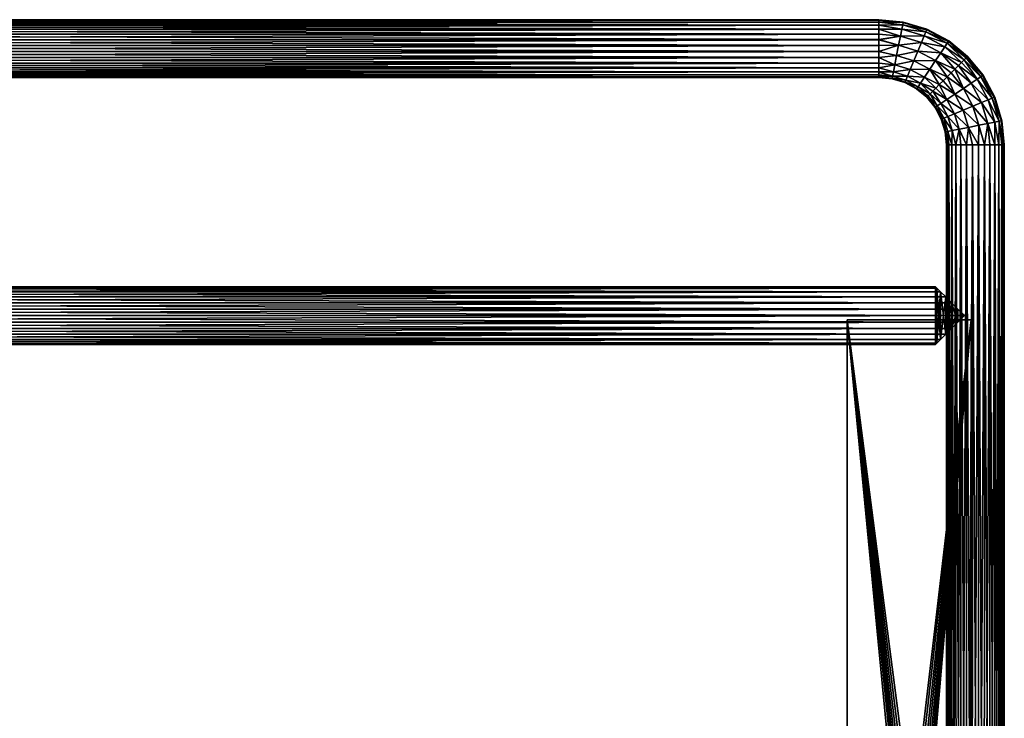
# Model space of a CAD drawing. Header units: inches. Extents: x -356 to 360, y -222 to 286.
# Tile 4 of 4: x 2 to 360, y 32 to 286. Entities that reach past the tile are written whole.
import ezdxf

# ---------------------------------------------------------------- set-up
doc = ezdxf.new("R2010")
doc.units = ezdxf.units.IN
doc.header["$MEASUREMENT"] = 0
doc.layers.add('Layer 1', color=7, linetype='Continuous')

# ---------------------------------------------------------------- blocks, each defined once
blk = doc.blocks.new('portasciugamani grande')
at = {"color": 253, "true_color": 0xa4adb2}
mesh = blk.add_polyface(dxfattribs=at)
corners = [(331.5, -10.73, -146), (331.5, -20.73, -145), (331.5, -10.73, -145.5), (331.5, -10.73, -146.5), (331.5, -20.73, -147), (331.5, -10.73, -145), (331.5, -10.73, -147), (330.54, -23.67, -145), (330.54, -23.67, -147), (329.43, -24.78, -147), (331.25, -22.28, -147), (331.25, -22.28, -145), (326.48, -25.73, -145), (324.94, -25.48, -147), (324.94, -25.48, -145), (326.48, -25.73, -147), (328.04, -25.49, -145), (328.04, -25.49, -147), (323.55, -24.77, -145), (322.45, -23.66, -147), (322.45, -23.66, -145), (323.55, -24.77, -147), (321.75, -22.28, -147), (321.75, -22.28, -145), (321.5, -20.73, -145), (321.5, -20.73, -147), (329.43, -24.78, -145), (321.5, -10.73, -145.5), (321.5, -10.73, -145), (321.5, -10.73, -146), (321.5, -10.73, -147), (321.5, -10.73, -146.5), (330.27, -7.44, -145.5), (329.85, -7.03, -145), (329.04, -6.42, -145.5), (321.97, -8.61, -145.5), (321.94, -8.69, -145), (321.6, -9.74, -145.5), (323.17, -7.01, -147), (323.96, -6.42, -146.5), (322.73, -7.44, -146.5), (321.61, -9.68, -145), (324.96, -5.97, -145), (323.96, -6.42, -145.5), (325.6, -5.81, -145.5), (323.17, -7.01, -145), (322.73, -7.44, -145.5), (325.99, -5.76, -147), (327.4, -5.81, -146.5), (325.6, -5.81, -146.5), (325.6, -5.81, -146), (327.4, -5.81, -145.5), (327.03, -5.76, -147), (328.06, -5.98, -145), (331.4, -9.74, -146.5), (331.39, -9.68, -147), (331.03, -8.61, -146), (331.4, -9.74, -145.5), (331.03, -8.61, -145.5), (331.07, -8.7, -147), (331.4, -9.74, -146), (331.03, -8.61, -146.5), (330.27, -7.44, -146.5), (330.55, -7.8, -147), (329, -6.4, -147), (329.04, -6.42, -146.5), (328.06, -5.98, -147), (329.85, -7.03, -147), (330.27, -7.44, -146), (329.04, -6.42, -146), (324, -6.4, -147), (324.96, -5.97, -147), (327.03, -5.76, -145), (321.6, -9.74, -146), (323.96, -6.42, -146), (322.46, -7.79, -145), (321.97, -8.61, -146.5), (322.46, -7.79, -147), (321.6, -9.74, -146.5), (321.61, -9.68, -147), (321.97, -8.61, -146), (331.39, -9.68, -145), (331.07, -8.7, -145), (330.55, -7.8, -145), (329, -6.4, -145), (327.4, -5.81, -146), (325.99, -5.76, -145), (324, -6.4, -145), (322.73, -7.44, -146), (321.94, -8.69, -147), (302.5, 176.5, -145), (302.5, 176.5, -147), (302.5, -207.96, -147), (302.5, -207.96, -145), (309.43, -209.69, -147), (330.16, -205.85, -147), (323.58, -208.6, -145), (323.58, -208.6, -147), (316.56, -209.9, -147), (316.56, -209.9, -145), (309.43, -209.69, -145), (340.86, -196.52, -145), (340.86, -196.52, -147), (344.5, -190.37, -147), (330.16, -205.85, -145), (336.02, -201.75, -147), (336.02, -201.75, -145), (346.74, -183.6, -145), (344.5, -190.37, -145), (346.74, -183.6, -147), (347.5, -176.5, -147), (347.5, -176.5, -145), (347.5, 176.5, -147), (347.5, 176.5, -145)]
mesh.append_faces([[corners[k] for k in face] for face in [(2, 1, 0), (4, 3, 0), (5, 1, 2), (1, 4, 0), (4, 6, 3), (9, 8, 7), (11, 10, 1), (14, 13, 12), (17, 16, 15), (20, 19, 18), (21, 14, 18), (20, 23, 22), (22, 19, 20), (25, 23, 24), (23, 25, 22), (21, 13, 14), (18, 19, 21), (16, 12, 15), (12, 13, 15), (9, 26, 17), (26, 16, 17), (8, 11, 7), (9, 7, 26), (10, 4, 1), (8, 10, 11), (24, 28, 27), (29, 24, 27), (24, 29, 25), (31, 30, 25), (31, 25, 29), (34, 33, 32), (37, 36, 35), (40, 39, 38), (41, 37, 28), (41, 36, 37), (44, 43, 42), (46, 45, 43), (49, 48, 47), (51, 50, 44), (52, 47, 48), (51, 53, 34), (6, 55, 54), (58, 57, 56), (55, 59, 54), (54, 3, 6), (60, 56, 57), (0, 54, 60), (3, 54, 0), (5, 2, 57), (63, 62, 61), (66, 65, 64), (67, 65, 62), (32, 58, 68), (48, 65, 66), (69, 34, 32), (39, 71, 70), (51, 44, 72), (35, 73, 37), (49, 71, 39), (73, 31, 29), (74, 43, 44), (75, 46, 35), (40, 77, 76), (79, 30, 78), (80, 78, 73), (78, 30, 31), (59, 63, 61), (60, 2, 0), (61, 54, 59), (82, 81, 57), (57, 81, 5), (60, 57, 2), (61, 60, 54), (62, 63, 67), (82, 57, 58), (61, 56, 60), (56, 68, 58), (82, 58, 83), (62, 56, 61), (65, 67, 64), (83, 58, 32), (62, 68, 56), (69, 32, 68), (83, 32, 33), (65, 68, 62), (48, 66, 52), (84, 34, 53), (65, 69, 68), (85, 34, 69), (34, 84, 33), (69, 65, 48), (47, 71, 49), (85, 51, 34), (48, 85, 69), (50, 51, 85), (51, 72, 53), (85, 48, 49), (70, 38, 39), (72, 44, 86), (49, 50, 85), (74, 44, 50), (86, 44, 42), (39, 50, 49), (40, 38, 77), (42, 43, 87), (39, 74, 50), (74, 88, 43), (87, 43, 45), (40, 74, 39), (76, 77, 89), (88, 46, 43), (40, 88, 74), (76, 80, 88), (46, 75, 45), (76, 88, 40), (79, 78, 89), (46, 80, 35), (80, 46, 88), (73, 35, 80), (35, 36, 75), (78, 76, 89), (76, 78, 80), (29, 27, 37), (73, 78, 31), (37, 27, 28), (37, 73, 29), (92, 91, 90), (93, 92, 90), (92, 93, 94), (97, 96, 95), (100, 99, 98), (103, 102, 101), (106, 105, 104), (109, 108, 107), (108, 109, 103), (107, 111, 110), (110, 109, 107), (102, 106, 101), (108, 103, 101), (105, 95, 104), (102, 105, 106), (97, 99, 96), (95, 96, 104), (94, 100, 98), (98, 99, 97), (100, 94, 93), (113, 112, 110), (111, 113, 110), (91, 112, 113), (90, 91, 113), (103, 109, 110), (102, 103, 4), (97, 13, 21), (97, 19, 98), (19, 97, 21), (25, 94, 98), (98, 19, 22), (92, 25, 91), (92, 94, 25), (30, 91, 25), (112, 67, 63), (97, 95, 15), (22, 25, 98), (15, 13, 97), (17, 95, 9), (17, 15, 95), (95, 105, 8), (8, 9, 95), (102, 10, 105), (8, 105, 10), (110, 4, 103), (102, 4, 10), (6, 4, 110), (112, 6, 110), (55, 112, 59), (55, 6, 112), (112, 64, 67), (63, 59, 112), (52, 66, 112), (112, 66, 64), (47, 112, 91), (112, 47, 52), (71, 91, 70), (71, 47, 91), (38, 91, 77), (38, 70, 91), (89, 91, 79), (89, 77, 91), (79, 91, 30), (101, 1, 108), (93, 90, 24), (108, 111, 107), (20, 18, 96), (18, 14, 96), (99, 23, 20), (20, 96, 99), (100, 24, 99), (23, 99, 24), (24, 100, 93), (104, 96, 12), (113, 82, 83), (14, 12, 96), (104, 16, 26), (12, 16, 104), (106, 104, 7), (26, 7, 104), (11, 101, 106), (106, 7, 11), (1, 111, 108), (1, 101, 11), (1, 5, 111), (5, 113, 111), (81, 82, 113), (5, 81, 113), (33, 84, 113), (33, 113, 83), (53, 72, 113), (53, 113, 84), (113, 86, 90), (86, 113, 72), (90, 42, 87), (86, 42, 90), (90, 45, 75), (87, 45, 90), (90, 36, 41), (75, 36, 90), (90, 28, 24), (41, 28, 90)]], dxfattribs={"color": 253})
blk = doc.blocks.new('portasciugamani grande_0')
at = {"color": 253, "true_color": 0xa4adb2}
mesh = blk.add_polyface(dxfattribs=at)
corners = [(335.02, 187.98, -153.75), (334.5, 188.5, -157), (-335.01, 187.99, -153.76), (-334.5, 188.5, -157), (336.37, 186.63, -151.03), (-336.36, 186.64, -151.03), (338.22, 184.78, -148.97), (340.37, 182.63, -147.58), (-338.22, 184.78, -148.98), (-340.36, 182.64, -147.58), (342.65, 180.35, -146.77), (-342.65, 180.35, -146.77), (-345, 178, -146.5), (345, 178, -146.5), (335.01, 187.99, -160.24), (-335.02, 187.98, -160.25), (-336.37, 186.63, -162.97), (-338.22, 184.78, -165.03), (336.36, 186.64, -162.97), (338.22, 184.78, -165.02), (-340.37, 182.63, -166.42), (340.36, 182.64, -166.42), (-342.65, 180.35, -167.23), (342.65, 180.35, -167.23), (345, 178, -167.5), (-345, 178, -167.5), (-336.36, 169.36, -162.97), (-338.22, 171.22, -165.02), (-335.01, 168.01, -160.24), (-340.36, 173.36, -166.42), (-342.65, 175.65, -167.24), (-334.5, 167.5, -157), (-335.02, 168.02, -153.75), (-336.37, 169.37, -151.04), (-338.21, 171.21, -148.96), (-340.37, 173.37, -147.6), (-342.65, 175.65, -146.76), (336.36, 169.36, -151.03), (338.22, 171.22, -148.98), (340.36, 173.36, -147.58), (334.5, 167.5, -157), (335.02, 168.02, -160.25), (335.01, 168.01, -153.76), (338.22, 171.22, -165.03), (340.37, 173.37, -166.42), (336.37, 169.37, -162.97), (342.65, 175.65, -167.23), (342.65, 175.65, -146.77)]
mesh.append_faces([[corners[k] for k in face] for face in [(2, 1, 0), (2, 3, 1), (4, 2, 0), (6, 5, 4), (2, 4, 5), (8, 6, 7), (6, 8, 5), (7, 10, 9), (9, 8, 7), (10, 12, 11), (10, 13, 12), (10, 11, 9), (3, 14, 1), (16, 14, 15), (14, 3, 15), (18, 16, 17), (16, 18, 14), (17, 20, 19), (19, 18, 17), (22, 21, 20), (19, 20, 21), (24, 23, 22), (22, 23, 21), (25, 24, 22), (16, 26, 17), (17, 27, 20), (26, 16, 28), (26, 27, 17), (29, 20, 27), (29, 22, 20), (16, 15, 28), (15, 3, 28), (30, 22, 29), (25, 22, 30), (31, 28, 3), (2, 31, 3), (2, 33, 32), (31, 2, 32), (33, 5, 34), (5, 33, 2), (35, 34, 8), (5, 8, 34), (9, 36, 35), (35, 8, 9), (9, 11, 36), (36, 11, 12), (12, 13, 36), (34, 37, 33), (39, 38, 35), (41, 28, 40), (42, 31, 32), (44, 27, 43), (45, 43, 26), (29, 44, 46), (44, 29, 27), (30, 46, 25), (30, 29, 46), (25, 46, 24), (43, 27, 26), (45, 26, 28), (47, 39, 36), (40, 28, 31), (45, 28, 41), (32, 33, 42), (40, 31, 42), (34, 38, 37), (33, 37, 42), (35, 36, 39), (35, 38, 34), (13, 47, 36), (37, 6, 4), (38, 7, 6), (4, 42, 37), (38, 6, 37), (7, 38, 39), (10, 7, 39), (0, 42, 4), (1, 42, 0), (10, 39, 47), (10, 47, 13), (42, 1, 40), (40, 1, 14), (14, 45, 41), (40, 14, 41), (45, 18, 43), (18, 45, 14), (44, 43, 19), (18, 19, 43), (21, 46, 44), (44, 19, 21), (21, 23, 46), (46, 23, 24)]], dxfattribs={"color": 253})
blk = doc.blocks.new('portasciugamani grande_2')
at = {"color": 253, "true_color": 0xa4adb2}
mesh = blk.add_polyface(dxfattribs=at)
corners = [(-310, 273.89, -167.44), (-310, 271.74, -166.97), (314, 273.89, -167.44), (-310, 269.74, -166.06), (314, 271.74, -166.97), (314, 269.74, -166.06), (-310, 267.98, -164.77), (-310, 266.51, -163.14), (314, 267.98, -164.77), (-310, 265.42, -161.24), (314, 266.51, -163.14), (314, 265.42, -161.24), (-310, 264.74, -159.18), (-310, 264.5, -157), (314, 264.5, -157), (-310, 276.09, -167.44), (314, 276.09, -167.44), (314, 278.23, -166.99), (-310, 278.23, -166.99), (314, 280.24, -166.1), (-310, 280.24, -166.1), (-310, 282.04, -164.82), (314, 282.04, -164.82), (314, 283.51, -163.19), (-310, 283.51, -163.19), (314, 284.61, -161.29), (-310, 284.61, -161.29), (-310, 285.28, -159.19), (314, 285.28, -159.19), (-310, 285.5, -157), (-314.76, 264.04, -157), (-314.77, 264.24, -159.08), (-314.92, 265.01, -161.45), (-315.23, 266.58, -163.9), (-315.73, 269.11, -166.05), (-316.4, 272.48, -167.33), (-317.13, 276.2, -167.33), (-317.79, 279.57, -166.05), (-318.29, 282.1, -163.9), (-310, 264.74, -154.82), (-310, 285.28, -154.81), (-310, 284.61, -152.71), (-318.6, 283.67, -152.55), (-310, 283.51, -150.81), (-318.29, 282.1, -150.1), (-310, 282.04, -149.18), (-310, 280.24, -147.9), (-310, 278.23, -147.01), (-317.79, 279.57, -147.95), (-310, 276.09, -146.56), (-317.13, 276.2, -146.67), (-310, 273.89, -146.56), (-316.4, 272.48, -146.67), (-310, 271.74, -147.03), (-310, 269.74, -147.94), (-315.73, 269.11, -147.95), (-310, 267.98, -149.23), (-310, 266.51, -150.86), (-315.23, 266.58, -150.1), (-314.77, 264.24, -154.92), (-310, 265.42, -152.76), (-314.92, 265.01, -152.55), (314, 267.96, -149.18), (314, 265.39, -152.71), (314, 273.91, -146.56), (314, 282.02, -149.23), (314, 283.49, -150.86), (314, 284.58, -152.76), (314, 285.5, -157), (314, 280.26, -147.94), (314, 276.11, -146.56), (314, 278.26, -147.03), (314, 269.76, -147.9), (314, 271.77, -147.01), (314, 266.49, -150.81), (314, 264.72, -154.81)]
mesh.append_faces([[corners[k] for k in face] for face in [(0, 1, 2), (3, 4, 1), (5, 3, 6), (6, 7, 8), (9, 10, 7), (11, 9, 12), (12, 13, 14), (15, 0, 16), (15, 17, 18), (19, 20, 18), (21, 20, 22), (21, 23, 24), (25, 26, 24), (27, 26, 28), (28, 29, 27), (12, 30, 13), (31, 12, 9), (32, 9, 7), (6, 33, 7), (34, 3, 1), (3, 34, 6), (0, 15, 35), (0, 35, 1), (18, 36, 15), (37, 18, 20), (37, 20, 21), (24, 38, 21), (30, 39, 13), (40, 41, 42), (42, 41, 43), (44, 43, 45), (46, 47, 48), (46, 48, 45), (49, 50, 47), (49, 51, 52), (52, 51, 53), (53, 54, 55), (55, 54, 56), (57, 58, 56), (59, 60, 39), (60, 61, 57), (62, 56, 54), (60, 57, 63), (49, 64, 51), (65, 45, 43), (43, 41, 66), (40, 67, 41), (40, 29, 68), (45, 69, 46), (70, 49, 47), (47, 46, 71), (53, 72, 54), (51, 73, 53), (74, 57, 56), (39, 60, 75), (39, 75, 13)]], dxfattribs={"color": 253})
mesh = blk.add_polyface(dxfattribs=at)
corners = [(321.79, 279.57, -166.05), (314, 280.24, -166.1), (314, 278.23, -166.99), (321.13, 276.2, -167.33), (314, 276.09, -167.44), (314, 273.89, -167.44), (314, 271.74, -166.97), (314, 269.74, -166.06), (319.73, 269.11, -166.05), (314, 264.5, -157), (318.77, 264.24, -159.08), (314, 264.74, -159.18), (318.92, 265.01, -161.45), (314, 265.42, -161.24), (314, 266.51, -163.14), (314, 267.98, -164.77), (319.23, 266.58, -163.9), (320.4, 272.48, -167.33), (314, 282.04, -164.82), (314, 283.51, -163.19), (322.29, 282.1, -163.9), (322.6, 283.67, -161.45), (314, 284.61, -161.29), (321.13, 276.2, -146.67), (314, 273.91, -146.56), (314, 276.11, -146.56), (318.92, 265.01, -152.55), (314, 264.72, -154.81), (314, 265.39, -152.71), (314, 269.76, -147.9), (314, 271.77, -147.01), (319.73, 269.11, -147.95), (321.79, 279.57, -147.95), (314, 278.26, -147.03), (314, 280.26, -147.94), (322.6, 283.67, -152.55), (314, 283.49, -150.86), (314, 284.58, -152.76), (322.29, 282.1, -150.1), (314, 282.02, -149.23), (320.4, 272.48, -146.67), (314, 267.96, -149.18), (319.23, 266.58, -150.1), (314, 266.49, -150.81), (318.77, 264.24, -154.92), (-310, 273.89, -167.44), (-310, 271.74, -166.97), (-310, 269.74, -166.06), (-310, 267.98, -164.77), (-310, 266.51, -163.14), (-310, 265.42, -161.24), (-310, 264.74, -159.18), (-310, 276.09, -167.44), (-310, 278.23, -166.99), (-310, 280.24, -166.1), (-310, 282.04, -164.82), (-310, 283.51, -163.19), (314, 285.28, -159.19), (-310, 284.61, -161.29), (314, 285.5, -157), (-310, 285.5, -157), (-310, 264.5, -157), (-310, 271.74, -147.03), (-310, 280.24, -147.9), (-310, 278.23, -147.01), (-310, 283.51, -150.81), (-310, 284.61, -152.71), (-310, 285.28, -154.81), (314, 285.26, -154.82), (-310, 282.04, -149.18), (-310, 273.89, -146.56), (-310, 276.09, -146.56), (-310, 267.98, -149.23), (-310, 269.74, -147.94), (-310, 266.51, -150.86), (-310, 265.42, -152.76)]
mesh.append_faces([[corners[k] for k in face] for face in [(0, 1, 2), (3, 4, 5), (6, 7, 8), (9, 10, 11), (12, 13, 11), (12, 14, 13), (15, 14, 16), (15, 8, 7), (5, 6, 17), (3, 2, 4), (0, 18, 1), (19, 18, 20), (19, 21, 22), (23, 24, 25), (26, 27, 28), (29, 30, 31), (32, 33, 34), (35, 36, 37), (36, 38, 39), (39, 32, 34), (33, 23, 25), (24, 40, 30), (31, 41, 29), (41, 42, 43), (43, 26, 28), (27, 44, 9), (45, 5, 4), (6, 5, 46), (6, 47, 7), (48, 15, 7), (14, 15, 49), (14, 50, 13), (51, 11, 13), (11, 51, 9), (2, 52, 4), (53, 2, 1), (1, 18, 54), (19, 55, 18), (56, 19, 22), (22, 57, 58), (59, 60, 57), (9, 61, 27), (62, 30, 29), (63, 34, 33), (25, 64, 33), (65, 36, 39), (37, 36, 66), (37, 67, 68), (59, 68, 67), (34, 69, 39), (70, 24, 30), (71, 25, 24), (41, 43, 72), (29, 41, 73), (74, 43, 28), (27, 75, 28)]], dxfattribs={"color": 253})
mesh = blk.add_polyface(dxfattribs=at)
corners = [(321.79, 279.57, -166.05), (314, 278.23, -166.99), (321.13, 276.2, -167.33), (318.92, 265.01, -161.45), (319.23, 266.58, -163.9), (314, 266.51, -163.14), (314, 282.04, -164.82), (322.29, 282.1, -163.9), (322.75, 284.44, -159.08), (322.79, 284.64, -157), (314, 285.28, -159.19), (314, 285.5, -157), (314, 273.89, -167.44), (320.4, 272.48, -167.33), (314, 271.74, -166.97), (319.73, 269.11, -166.05), (314, 267.98, -164.77), (323.46, 262.83, -159.08), (323.33, 262.64, -157), (327.77, 260.52, -159.08), (318.76, 264.04, -157), (318.77, 264.24, -159.08), (314, 264.5, -157), (314, 264.74, -159.18), (323.75, 263.55, -161.45), (324.37, 265.03, -163.9), (325.35, 267.41, -166.05), (326.67, 270.59, -167.33), (328.12, 274.09, -167.33), (329.43, 277.26, -166.05), (330.42, 279.64, -163.9), (322.6, 283.67, -161.45), (314, 283.51, -163.19), (314, 284.61, -161.29), (314, 283.49, -150.86), (322.6, 283.67, -152.55), (322.29, 282.1, -150.1), (314, 285.26, -154.82), (322.75, 284.44, -154.92), (314, 284.58, -152.76), (319.73, 269.11, -147.95), (319.23, 266.58, -150.1), (314, 267.96, -149.18), (323.46, 262.83, -154.92), (318.77, 264.24, -154.92), (323.75, 263.55, -152.55), (318.92, 265.01, -152.55), (314, 266.49, -150.81), (314, 271.77, -147.01), (320.4, 272.48, -146.67), (314, 273.91, -146.56), (321.13, 276.2, -146.67), (314, 278.26, -147.03), (321.79, 279.57, -147.95), (314, 282.02, -149.23), (330.42, 279.64, -150.1), (329.43, 277.26, -147.95), (328.12, 274.09, -146.67), (326.67, 270.59, -146.67), (325.35, 267.41, -147.95), (324.37, 265.03, -150.1), (314, 264.72, -154.81), (327.77, 260.52, -154.92)]
mesh.append_faces([[corners[k] for k in face] for face in [(0, 1, 2), (3, 4, 5), (6, 0, 7), (8, 9, 10), (9, 11, 10), (2, 12, 13), (13, 14, 15), (15, 16, 4), (17, 18, 19), (20, 17, 21), (21, 22, 20), (21, 3, 23), (18, 17, 20), (21, 24, 3), (17, 24, 21), (3, 25, 4), (24, 25, 3), (4, 26, 15), (25, 26, 4), (13, 15, 27), (26, 27, 15), (2, 13, 28), (27, 28, 13), (2, 29, 0), (0, 30, 7), (7, 31, 32), (8, 10, 33), (31, 8, 33), (34, 35, 36), (37, 9, 38), (9, 37, 11), (39, 37, 38), (40, 41, 42), (18, 20, 43), (44, 20, 22), (44, 45, 43), (41, 46, 47), (40, 48, 49), (50, 51, 49), (52, 53, 51), (36, 53, 54), (35, 39, 38), (55, 53, 36), (53, 56, 51), (57, 58, 49), (51, 57, 49), (58, 59, 40), (58, 40, 49), (59, 60, 41), (59, 41, 40), (60, 45, 46), (41, 60, 46), (44, 61, 46), (44, 46, 45), (44, 43, 20), (43, 62, 18)]], dxfattribs={"color": 253})
mesh = blk.add_polyface(dxfattribs=at)
corners = [(328.12, 274.09, -167.33), (334.56, 270.64, -167.33), (336.47, 273.49, -166.05), (337.91, 275.63, -163.9), (329.43, 277.26, -166.05), (322.29, 282.1, -163.9), (331.03, 281.12, -161.45), (322.6, 283.67, -161.45), (322.75, 284.44, -159.08), (331.33, 281.84, -159.08), (338.8, 276.96, -161.45), (330.42, 279.64, -163.9), (331.41, 282.04, -157), (322.79, 284.64, -157), (332.45, 267.49, -167.33), (326.67, 270.59, -167.33), (338.74, 264.74, -167.5), (330.53, 264.64, -166.05), (325.35, 267.41, -166.05), (335.9, 261.9, -166.68), (324.37, 265.03, -163.9), (329.09, 262.49, -163.9), (323.75, 263.55, -161.45), (337.29, 263.29, -167.29), (321.13, 276.2, -167.33), (321.79, 279.57, -166.05), (339.23, 277.61, -159.08), (339.35, 277.78, -157), (336.47, 273.49, -147.95), (334.56, 270.64, -146.67), (328.12, 274.09, -146.67), (332.45, 267.49, -146.67), (335.9, 261.9, -147.32), (330.53, 264.64, -147.95), (338.74, 264.74, -146.5), (329.09, 262.49, -150.1), (324.37, 265.03, -150.1), (326.67, 270.59, -146.67), (329.43, 277.26, -147.95), (337.91, 275.63, -150.1), (339.23, 277.61, -154.92), (338.8, 276.96, -152.55), (331.03, 281.12, -152.55), (331.33, 281.84, -154.92), (322.75, 284.44, -154.92), (322.6, 283.67, -152.55), (330.42, 279.64, -150.1), (322.29, 282.1, -150.1), (321.79, 279.57, -147.95), (321.13, 276.2, -146.67), (337.29, 263.29, -146.71), (325.35, 267.41, -147.95), (323.75, 263.55, -152.55)]
mesh.append_faces([[corners[k] for k in face] for face in [(0, 1, 2), (3, 4, 2), (5, 6, 7), (8, 7, 9), (3, 10, 11), (12, 13, 8), (14, 1, 15), (14, 16, 1), (17, 14, 18), (14, 17, 19), (17, 20, 21), (21, 20, 22), (20, 17, 18), (18, 14, 15), (14, 19, 23), (15, 1, 0), (14, 23, 16), (0, 2, 4), (0, 4, 24), (4, 3, 11), (4, 11, 25), (10, 6, 11), (6, 10, 26), (11, 6, 5), (6, 26, 9), (6, 9, 7), (9, 27, 12), (9, 12, 8), (28, 29, 30), (31, 32, 33), (34, 31, 29), (35, 36, 33), (29, 31, 37), (28, 38, 39), (40, 41, 42), (12, 43, 44), (13, 12, 44), (27, 43, 12), (42, 45, 43), (43, 45, 44), (40, 42, 43), (46, 47, 42), (42, 47, 45), (46, 41, 39), (41, 46, 42), (46, 38, 48), (39, 38, 46), (38, 30, 49), (28, 30, 38), (50, 32, 31), (29, 37, 30), (50, 31, 34), (51, 31, 33), (31, 51, 37), (33, 36, 51), (35, 52, 36)]], dxfattribs={"color": 253})
mesh = blk.add_polyface(dxfattribs=at)
corners = [(349.63, 263.91, -163.9), (344, 270, -164.44), (342.87, 268.87, -165.74), (344.64, 260.56, -167.33), (347.49, 262.47, -166.05), (341.58, 267.58, -166.7), (351.78, 265.35, -157), (346.04, 272.04, -159.06), (351.61, 265.23, -159.08), (356.04, 257.41, -157), (346.17, 272.17, -157), (340.19, 266.19, -167.29), (338.74, 264.74, -167.5), (344.93, 270.93, -162.85), (350.96, 264.8, -161.45), (345.62, 271.62, -161.04), (336.47, 273.49, -166.05), (334.56, 270.64, -167.33), (339.35, 277.78, -157), (339.23, 277.61, -159.08), (337.91, 275.63, -163.9), (338.8, 276.96, -161.45), (331.33, 281.84, -159.08), (337.91, 275.63, -150.1), (338.8, 276.96, -152.55), (344.93, 270.93, -151.15), (334.56, 270.64, -146.67), (336.47, 273.49, -147.95), (341.58, 267.58, -147.3), (344, 270, -149.56), (339.23, 277.61, -154.92), (331.33, 281.84, -154.92), (346.04, 272.04, -154.94), (345.62, 271.62, -152.96), (342.87, 268.87, -148.26), (340.19, 266.19, -146.71), (338.74, 264.74, -146.5), (350.96, 264.8, -152.55), (349.63, 263.91, -150.1), (351.61, 265.23, -154.92), (347.49, 262.47, -147.95), (344.64, 260.56, -146.67)]
mesh.append_faces([[corners[k] for k in face] for face in [(0, 1, 2), (3, 4, 5), (4, 0, 2), (6, 7, 8), (8, 9, 6), (6, 10, 7), (3, 5, 11), (12, 3, 11), (2, 5, 4), (13, 1, 0), (13, 14, 15), (0, 14, 13), (8, 7, 15), (14, 8, 15), (5, 16, 17), (10, 18, 19), (10, 19, 7), (20, 13, 21), (21, 15, 19), (17, 11, 5), (11, 17, 12), (2, 1, 16), (2, 16, 5), (16, 1, 20), (20, 1, 13), (15, 21, 13), (22, 19, 18), (7, 19, 15), (23, 24, 25), (26, 27, 28), (29, 27, 23), (10, 30, 18), (31, 18, 30), (10, 32, 30), (30, 32, 33), (33, 24, 30), (24, 33, 25), (29, 23, 25), (29, 34, 27), (27, 34, 28), (28, 35, 26), (26, 35, 36), (37, 38, 25), (33, 32, 39), (34, 29, 38), (6, 32, 10), (6, 39, 32), (40, 34, 38), (28, 40, 41), (41, 35, 28), (37, 25, 33), (39, 37, 33), (9, 39, 6), (25, 38, 29), (34, 40, 28), (41, 36, 35)]], dxfattribs={"color": 253})
mesh = blk.add_polyface(dxfattribs=at)
corners = [(335.17, 254.2, -161.45), (336.49, 255.09, -163.9), (332.58, 258.58, -162.81), (338.64, 256.53, -166.05), (333.5, 259.5, -164.39), (334.62, 260.62, -165.7), (336.83, 249.46, -159.08), (334.52, 253.77, -159.08), (334.36, 253.63, -157), (331.32, 257.32, -157), (331.48, 257.48, -159.05), (331.9, 257.9, -160.99), (336.61, 249.41, -157), (337.55, 249.75, -161.45), (335.9, 261.9, -166.68), (329.09, 262.49, -163.9), (323.75, 263.55, -161.45), (328.2, 261.17, -161.45), (323.46, 262.83, -159.08), (327.77, 260.52, -159.08), (323.33, 262.64, -157), (327.63, 260.36, -157), (330.53, 264.64, -166.05), (328.2, 261.17, -152.55), (323.75, 263.55, -152.55), (329.09, 262.49, -150.1), (331.9, 257.9, -153.01), (327.77, 260.52, -154.92), (331.48, 257.48, -154.95), (332.58, 258.58, -151.19), (334.62, 260.62, -148.3), (330.53, 264.64, -147.95), (335.9, 261.9, -147.32), (333.5, 259.5, -149.61), (323.46, 262.83, -154.92), (338.64, 256.53, -147.95), (336.49, 255.09, -150.1), (334.52, 253.77, -154.92), (336.83, 249.46, -154.92), (335.17, 254.2, -152.55), (337.55, 249.75, -152.55)]
mesh.append_faces([[corners[k] for k in face] for face in [(0, 1, 2), (3, 4, 1), (3, 5, 4), (6, 7, 8), (9, 7, 10), (9, 8, 7), (11, 10, 7), (0, 2, 11), (11, 7, 0), (12, 6, 8), (7, 13, 0), (4, 2, 1), (6, 13, 7), (3, 14, 5), (15, 16, 17), (17, 2, 15), (17, 18, 19), (19, 20, 21), (10, 21, 9), (21, 10, 19), (17, 16, 18), (19, 10, 11), (19, 11, 17), (17, 11, 2), (4, 5, 15), (4, 15, 2), (15, 5, 22), (22, 5, 14), (23, 24, 25), (23, 26, 27), (9, 21, 28), (26, 28, 27), (25, 29, 23), (30, 25, 31), (30, 31, 32), (30, 33, 25), (25, 33, 29), (34, 23, 27), (23, 34, 24), (26, 23, 29), (21, 20, 27), (27, 28, 21), (33, 35, 36), (28, 37, 9), (38, 12, 8), (9, 37, 8), (39, 29, 36), (40, 38, 37), (33, 30, 35), (32, 35, 30), (33, 36, 29), (29, 39, 26), (28, 26, 37), (39, 37, 26), (37, 39, 40), (37, 38, 8)]], dxfattribs={"color": 253})
mesh = blk.add_polyface(dxfattribs=at)
corners = [(357.67, 248.6, -161.45), (358.44, 248.75, -159.08), (355.12, 257.03, -161.45), (350.96, 264.8, -161.45), (349.63, 263.91, -163.9), (355.84, 257.33, -159.08), (351.61, 265.23, -159.08), (344.64, 260.56, -167.33), (338.74, 264.74, -167.5), (341.49, 258.45, -167.33), (338.64, 256.53, -166.05), (335.9, 261.9, -166.68), (337.29, 263.29, -167.29), (336.49, 255.09, -163.9), (335.17, 254.2, -161.45), (339.03, 250.37, -163.9), (337.55, 249.75, -161.45), (341.41, 251.35, -166.05), (344.59, 252.67, -167.33), (348.09, 254.12, -167.33), (353.57, 247.79, -166.05), (351.26, 255.43, -166.05), (347.49, 262.47, -166.05), (356.1, 248.29, -163.9), (353.64, 256.42, -163.9), (358.64, 248.79, -157), (356.04, 257.41, -157), (338.64, 256.53, -147.95), (335.9, 261.9, -147.32), (341.49, 258.45, -146.67), (337.29, 263.29, -146.71), (338.74, 264.74, -146.5), (344.64, 260.56, -146.67), (355.12, 257.03, -152.55), (358.44, 248.75, -154.92), (357.67, 248.6, -152.55), (351.61, 265.23, -154.92), (355.84, 257.33, -154.92), (350.96, 264.8, -152.55), (353.64, 256.42, -150.1), (349.63, 263.91, -150.1), (351.26, 255.43, -147.95), (347.49, 262.47, -147.95), (356.1, 248.29, -150.1), (348.09, 254.12, -146.67), (353.57, 247.79, -147.95), (344.59, 252.67, -146.67), (341.41, 251.35, -147.95), (339.03, 250.37, -150.1), (336.49, 255.09, -150.1), (337.55, 249.75, -152.55), (335.17, 254.2, -152.55)]
mesh.append_faces([[corners[k] for k in face] for face in [(0, 1, 2), (3, 4, 2), (5, 6, 3), (7, 8, 9), (10, 9, 11), (12, 11, 9), (13, 14, 15), (16, 15, 14), (10, 13, 17), (9, 8, 12), (15, 17, 13), (10, 18, 9), (17, 18, 10), (9, 19, 7), (18, 19, 9), (19, 20, 21), (22, 7, 21), (19, 21, 7), (23, 24, 21), (22, 24, 4), (21, 24, 22), (0, 2, 24), (24, 2, 4), (2, 1, 5), (2, 5, 3), (5, 25, 26), (5, 26, 6), (1, 25, 5), (27, 28, 29), (28, 30, 29), (29, 31, 32), (33, 34, 35), (36, 26, 37), (37, 25, 34), (25, 37, 26), (37, 33, 38), (37, 38, 36), (34, 33, 37), (39, 40, 33), (38, 33, 40), (35, 39, 33), (39, 41, 42), (40, 39, 42), (43, 41, 39), (41, 44, 32), (41, 32, 42), (31, 29, 30), (45, 44, 41), (44, 46, 29), (44, 29, 32), (46, 47, 27), (29, 46, 27), (48, 49, 47), (47, 49, 27), (48, 50, 51), (48, 51, 49)]], dxfattribs={"color": 253})
mesh = blk.add_polyface(dxfattribs=at)
corners = [(353.57, 247.79, -166.05), (350.2, 247.13, -167.33), (352.26, 240, -166.97), (356.02, 240, -164.77), (356.1, 248.29, -163.9), (348.09, 254.12, -167.33), (359.26, 240, -159.18), (358.44, 248.75, -159.08), (357.67, 248.6, -161.45), (353.64, 256.42, -163.9), (359.5, 240, -157), (357.49, 240, -163.14), (350.11, 240, -167.44), (346.48, 246.4, -167.33), (341.41, 251.35, -166.05), (343.11, 245.73, -166.05), (345.77, 240, -166.99), (339.03, 250.37, -163.9), (340.58, 245.23, -163.9), (341.96, 240, -164.82), (339.01, 244.92, -161.45), (340.49, 240, -163.19), (336.83, 249.46, -159.08), (336.61, 249.41, -157), (338.24, 244.77, -159.08), (338.04, 244.76, -157), (337.55, 249.75, -161.45), (338.72, 240, -159.19), (339.39, 240, -161.29), (344.59, 252.67, -167.33), (351.26, 255.43, -166.05), (358.64, 248.79, -157), (352.26, 240, -147.03), (350.2, 247.13, -146.67), (353.57, 247.79, -147.95), (344.59, 252.67, -146.67), (346.48, 246.4, -146.67), (350.11, 240, -146.56), (340.58, 245.23, -150.1), (339.01, 244.92, -152.55), (337.55, 249.75, -152.55), (339.39, 240, -152.71), (338.24, 244.77, -154.92), (336.83, 249.46, -154.92), (340.49, 240, -150.81), (343.11, 245.73, -147.95), (341.96, 240, -149.18), (341.41, 251.35, -147.95), (345.77, 240, -147.01), (356.02, 240, -149.23), (356.1, 248.29, -150.1), (351.26, 255.43, -147.95), (353.64, 256.42, -150.1), (357.67, 248.6, -152.55), (358.44, 248.75, -154.92), (359.26, 240, -154.82), (358.58, 240, -152.76), (357.49, 240, -150.86), (348.09, 254.12, -146.67), (339.03, 250.37, -150.1), (338.72, 240, -154.81)]
mesh.append_faces([[corners[k] for k in face] for face in [(0, 1, 2), (3, 4, 0), (1, 0, 5), (6, 7, 8), (8, 9, 4), (6, 10, 7), (8, 4, 11), (12, 1, 13), (14, 15, 13), (13, 15, 16), (15, 17, 18), (18, 19, 15), (20, 21, 18), (22, 23, 24), (20, 22, 24), (23, 25, 24), (22, 20, 26), (24, 25, 27), (24, 28, 20), (18, 17, 26), (20, 18, 26), (17, 15, 14), (14, 13, 29), (29, 1, 5), (13, 1, 29), (0, 4, 30), (31, 7, 10), (32, 33, 34), (35, 33, 36), (33, 37, 36), (38, 39, 40), (39, 41, 42), (42, 43, 39), (38, 44, 39), (38, 45, 46), (45, 47, 36), (36, 48, 45), (49, 34, 50), (50, 34, 51), (50, 52, 53), (10, 54, 31), (55, 53, 54), (55, 54, 10), (55, 56, 53), (53, 56, 57), (57, 50, 53), (58, 34, 33), (33, 35, 58), (36, 47, 35), (59, 45, 38), (45, 59, 47), (38, 40, 59), (39, 43, 40), (25, 23, 42), (43, 42, 23), (42, 60, 25)]], dxfattribs={"color": 253})
mesh = blk.add_polyface(dxfattribs=at)
corners = [(338.72, 240, -159.19), (338.04, 244.76, -157), (338.5, 240, -157), (338.24, 244.77, -159.08), (339.39, 240, -161.29), (339.01, 244.92, -161.45), (340.49, 240, -163.19), (341.96, 240, -164.82), (340.58, 245.23, -163.9), (343.11, 245.73, -166.05), (343.76, 240, -166.1), (345.77, 240, -166.99), (347.91, 240, -167.44), (350.11, 240, -167.44), (346.48, 246.4, -167.33), (352.26, 240, -166.97), (350.2, 247.13, -167.33), (353.57, 247.79, -166.05), (354.26, 240, -166.06), (356.02, 240, -164.77), (357.49, 240, -163.14), (356.1, 248.29, -163.9), (358.58, 240, -161.24), (359.26, 240, -159.18), (357.67, 248.6, -161.45), (347.89, -176.5, -146.56), (347.91, 240, -146.56), (350.11, 240, -146.56), (345.77, 240, -147.01), (345.74, -176.5, -147.03), (343.74, -176.5, -147.94), (343.76, 240, -147.9), (341.98, -176.5, -149.23), (341.96, 240, -149.18), (340.49, 240, -150.81), (340.51, -176.5, -150.86), (339.42, -176.5, -152.76), (339.39, 240, -152.71), (338.74, -176.5, -154.82), (338.72, 240, -154.81), (352.26, 240, -147.03), (350.09, -176.5, -146.56), (352.23, -176.5, -147.01), (354.26, 240, -147.94), (356.02, 240, -149.23), (354.24, -176.5, -147.9), (357.49, 240, -150.86), (356.04, -176.5, -149.18), (357.51, -176.5, -150.81), (358.58, 240, -152.76), (359.26, 240, -154.82), (358.61, -176.5, -152.71), (359.5, 240, -157), (359.5, -176.5, -157), (338.5, -176.5, -157), (345.74, -176.5, -166.97), (354.24, -176.5, -166.1), (352.23, -176.5, -166.99), (357.51, -176.5, -163.19), (358.61, -176.5, -161.29), (359.28, -176.5, -159.19), (356.04, -176.5, -164.82), (347.89, -176.5, -167.44), (350.09, -176.5, -167.44), (341.98, -176.5, -164.77), (343.74, -176.5, -166.06), (340.51, -176.5, -163.14), (339.42, -176.5, -161.24), (356.1, 248.29, -150.1), (353.57, 247.79, -147.95), (350.2, 247.13, -146.67), (346.48, 246.4, -146.67), (343.11, 245.73, -147.95), (340.58, 245.23, -150.1), (338.24, 244.77, -154.92), (339.01, 244.92, -152.55)]
mesh.append_faces([[corners[k] for k in face] for face in [(0, 1, 2), (3, 0, 4), (5, 4, 6), (7, 8, 6), (9, 10, 11), (10, 9, 7), (12, 13, 14), (12, 14, 11), (15, 16, 13), (17, 15, 18), (17, 18, 19), (20, 21, 19), (22, 23, 24), (22, 24, 20), (25, 26, 27), (28, 26, 29), (28, 30, 31), (32, 33, 31), (34, 33, 35), (34, 36, 37), (38, 39, 37), (39, 38, 2), (40, 41, 27), (42, 40, 43), (43, 44, 45), (46, 47, 44), (48, 46, 49), (49, 50, 51), (52, 53, 50), (2, 54, 0), (55, 11, 10), (56, 18, 15), (13, 57, 15), (58, 20, 19), (22, 20, 59), (22, 60, 23), (52, 23, 60), (18, 61, 19), (62, 12, 11), (63, 13, 12), (7, 6, 64), (10, 7, 65), (66, 6, 4), (0, 67, 4), (1, 39, 2), (68, 46, 44), (43, 40, 69), (43, 69, 44), (27, 70, 40), (27, 26, 71), (71, 26, 28), (28, 31, 72), (72, 31, 33), (34, 73, 33), (74, 37, 39), (37, 75, 34)]], dxfattribs={"color": 253})
mesh = blk.add_polyface(dxfattribs=at)
corners = [(347.89, -176.5, -146.56), (345.74, -176.5, -147.03), (347.91, 240, -146.56), (343.74, -176.5, -147.94), (345.77, 240, -147.01), (343.76, 240, -147.9), (341.98, -176.5, -149.23), (340.51, -176.5, -150.86), (341.96, 240, -149.18), (339.42, -176.5, -152.76), (340.49, 240, -150.81), (339.39, 240, -152.71), (338.74, -176.5, -154.82), (338.5, -176.5, -157), (338.5, 240, -157), (350.09, -176.5, -146.56), (350.11, 240, -146.56), (352.26, 240, -147.03), (352.23, -176.5, -147.01), (354.26, 240, -147.94), (354.24, -176.5, -147.9), (356.04, -176.5, -149.18), (356.02, 240, -149.23), (357.49, 240, -150.86), (357.51, -176.5, -150.81), (358.58, 240, -152.76), (358.61, -176.5, -152.71), (359.28, -176.5, -154.81), (359.26, 240, -154.82), (359.5, -176.5, -157), (353.57, -184.29, -166.05), (354.24, -176.5, -166.1), (352.23, -176.5, -166.99), (350.2, -183.63, -167.33), (350.09, -176.5, -167.44), (347.89, -176.5, -167.44), (345.74, -176.5, -166.97), (343.74, -176.5, -166.06), (343.11, -182.23, -166.05), (338.24, -181.27, -159.08), (338.74, -176.5, -159.18), (339.01, -181.42, -161.45), (339.42, -176.5, -161.24), (340.51, -176.5, -163.14), (341.98, -176.5, -164.77), (340.58, -181.73, -163.9), (346.48, -182.9, -167.33), (356.04, -176.5, -164.82), (357.51, -176.5, -163.19), (356.1, -184.79, -163.9), (357.67, -185.1, -161.45), (358.61, -176.5, -161.29), (350.2, -183.63, -146.67), (339.01, -181.42, -152.55), (343.11, -182.23, -147.95), (353.57, -184.29, -147.95), (357.67, -185.1, -152.55), (356.1, -184.79, -150.1), (346.48, -182.9, -146.67), (340.58, -181.73, -150.1), (338.24, -181.27, -154.92), (341.96, 240, -164.82), (339.39, 240, -161.29), (347.91, 240, -167.44), (356.02, 240, -164.77), (357.49, 240, -163.14), (359.28, -176.5, -159.19), (358.58, 240, -161.24), (359.5, 240, -157), (354.26, 240, -166.06), (350.11, 240, -167.44), (352.26, 240, -166.97), (343.76, 240, -166.1), (345.77, 240, -166.99), (340.49, 240, -163.19), (338.72, 240, -159.19)]
mesh.append_faces([[corners[k] for k in face] for face in [(0, 1, 2), (3, 4, 1), (5, 3, 6), (6, 7, 8), (9, 10, 7), (11, 9, 12), (12, 13, 14), (15, 0, 16), (15, 17, 18), (19, 20, 18), (21, 20, 22), (21, 23, 24), (25, 26, 24), (27, 26, 28), (28, 29, 27), (30, 31, 32), (33, 34, 35), (36, 37, 38), (13, 39, 40), (41, 42, 40), (41, 43, 42), (44, 43, 45), (44, 38, 37), (35, 36, 46), (33, 32, 34), (30, 47, 31), (48, 47, 49), (48, 50, 51), (52, 0, 15), (53, 12, 9), (3, 1, 54), (55, 18, 20), (56, 24, 26), (24, 57, 21), (21, 55, 20), (18, 52, 15), (0, 58, 1), (54, 6, 3), (6, 59, 7), (7, 53, 9), (12, 60, 13), (61, 44, 37), (42, 43, 62), (34, 63, 35), (64, 47, 48), (48, 51, 65), (66, 67, 51), (66, 29, 68), (47, 69, 31), (70, 34, 32), (32, 31, 71), (36, 72, 37), (35, 73, 36), (74, 43, 44), (40, 42, 75), (40, 75, 13)]], dxfattribs={"color": 253})

msp = doc.modelspace()

# ---------------------------------------------------------------- block references
at = {"layer": 'Layer 1'}
for name in ['portasciugamani grande_2', 'portasciugamani grande_0', 'portasciugamani grande']:
    msp.add_blockref(name, (0, 0), dxfattribs=at)

doc.saveas('drawing.dxf')
